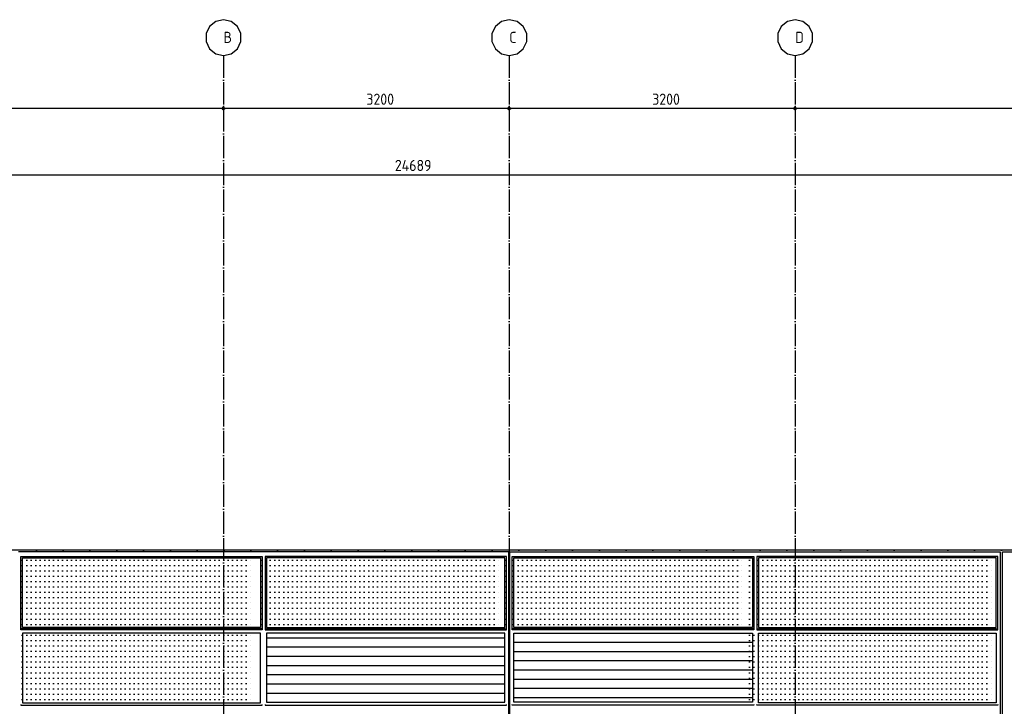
# Model space of a CAD drawing. Extents: x -34050 to 15826, y -13300 to 25096.
# Tile 10 of 40: x -21778 to -10756, y -2636 to 5046. Entities that reach past the tile are written whole.
import ezdxf

# ---------------------------------------------------------------- set-up
doc = ezdxf.new("R2010")
doc.units = 0
doc.header["$MEASUREMENT"] = 0
doc.linetypes.add('DASHDOT', pattern=[300, 250, -25, 0, -25])
doc.linetypes.add('DOT', pattern=[50, 0, -50])
for name, color, linetype in [('LAYER01', 7, 'CONTINUOUS'), ('LAYER02', 7, 'CONTINUOUS'), ('LAYER107', 2, 'DOT'), ('LAYER30', 1, 'CONTINUOUS')]:
    doc.layers.add(name, color=color, linetype=linetype)
doc.styles.get("Standard").update_dxf_attribs({"font": 'isocp.shx'})

msp = doc.modelspace()

# ---------------------------------------------------------------- linework, layer by layer
at = {"layer": 'LAYER01', "color": 1, "linetype": 'DASHDOT'}
for p, q in [((-19496.81245, 4645.8111), (-19496.81245, -10884.2514)), ((-16296.81245, 4645.8111), (-16296.81245, -10884.2514)), ((-13096.81245, 4645.8111), (-13096.81245, -10884.2514)), ((-2409.87435, -890.78255), (-31183.2489, -890.78255))]:
    msp.add_line(p, q, dxfattribs=at)
at = {"layer": 'LAYER01', "color": 1, "linetype": 'Continuous'}
msp.add_line((-5038.81185, -890.78255), (-27449.81385, -890.78255), dxfattribs=at)
at = {"layer": 'LAYER01', "color": 3, "linetype": 'DOT'}
for p, q in [((-21748.81135, -1000.1382), (-19179.31365, -1000.1382)), ((-21748.81135, -1060.13785), (-19179.31365, -1060.13785)), ((-19073.3139, -1000.1382), (-16399.8108, -1000.1382)), ((-19073.3139, -1060.13785), (-16399.8108, -1060.13785)), ((-16348.81135, -1000.1382), (-13675.3128, -1000.1382)), ((-16348.81135, -1060.13785), (-13675.3128, -1060.13785)), ((-13608.31145, -1000.1382), (-10877.12555, -1000.1382)), ((-13608.31145, -1060.13785), (-10877.12555, -1060.13785)), ((-21748.81135, -1120.1375), (-19179.31365, -1120.1375)), ((-21748.81135, -1180.13715), (-19179.31365, -1180.13715)), ((-19073.3139, -1120.1375), (-16399.8108, -1120.1375)), ((-19073.3139, -1180.13715), (-16399.8108, -1180.13715)), ((-16348.81135, -1120.1375), (-13675.3128, -1120.1375)), ((-16348.81135, -1180.13715), (-13675.3128, -1180.13715)), ((-13608.31145, -1120.1375), (-10877.12555, -1120.1375)), ((-13608.31145, -1180.13715), (-10877.12555, -1180.13715)), ((-21748.81135, -1240.1394), (-19179.31365, -1240.1394)), ((-21748.81135, -1300.13905), (-19179.31365, -1300.13905)), ((-19073.3139, -1240.1394), (-16399.8108, -1240.1394)), ((-19073.3139, -1300.13905), (-16399.8108, -1300.13905)), ((-16348.81135, -1240.1394), (-13675.3128, -1240.1394)), ((-16348.81135, -1300.13905), (-13675.3128, -1300.13905)), ((-13608.31145, -1240.1394), (-10877.12555, -1240.1394)), ((-13608.31145, -1300.13905), (-10877.12555, -1300.13905)), ((-21748.81135, -1360.1387), (-19179.31365, -1360.1387)), ((-21748.81135, -1420.13835), (-19179.31365, -1420.13835)), ((-19073.3139, -1360.1387), (-16399.8108, -1360.1387)), ((-19073.3139, -1420.13835), (-16399.8108, -1420.13835)), ((-16348.81135, -1360.1387), (-13675.3128, -1360.1387)), ((-16348.81135, -1420.13835), (-13675.3128, -1420.13835)), ((-13608.31145, -1360.1387), (-10877.12555, -1360.1387)), ((-13608.31145, -1420.13835), (-10877.12555, -1420.13835)), ((-21748.81135, -1480.138), (-19179.31365, -1480.138)), ((-21748.81135, -1540.13765), (-19179.31365, -1540.13765)), ((-19073.3139, -1480.138), (-16399.8108, -1480.138)), ((-19073.3139, -1540.13765), (-16399.8108, -1540.13765)), ((-16348.81135, -1480.138), (-13675.3128, -1480.138)), ((-16348.81135, -1540.13765), (-13675.3128, -1540.13765)), ((-13608.31145, -1480.138), (-10877.12555, -1480.138)), ((-13608.31145, -1540.13765), (-10877.12555, -1540.13765)), ((-21748.81135, -1600.13735), (-19179.31365, -1600.13735)), ((-19073.3139, -1600.13735), (-16399.8108, -1600.13735)), ((-16348.81135, -1600.13735), (-13675.3128, -1600.13735)), ((-13608.31145, -1600.13735), (-10877.12555, -1600.13735)), ((-21748.81135, -1660.137), (-19179.31365, -1660.137)), ((-21748.81135, -1720.1391), (-19179.31365, -1720.1391)), ((-19073.3139, -1660.137), (-16399.8108, -1660.137)), ((-19073.3139, -1720.1391), (-16399.8108, -1720.1391)), ((-16348.81135, -1660.137), (-13675.3128, -1660.137)), ((-16348.81135, -1720.1391), (-13675.3128, -1720.1391)), ((-13608.31145, -1660.137), (-10877.12555, -1660.137)), ((-13608.31145, -1720.1391), (-10877.12555, -1720.1391)), ((-21748.81135, -1840.13865), (-19179.31365, -1840.13865)), ((-13608.31145, -1840.13865), (-10877.12555, -1840.13865)), ((-21748.81135, -1900.1383), (-19179.31365, -1900.1383)), ((-21748.81135, -1960.13795), (-19179.31365, -1960.13795)), ((-13608.31145, -1900.1383), (-10877.12555, -1900.1383)), ((-13608.31145, -1960.13795), (-10877.12555, -1960.13795)), ((-21748.81135, -2020.1376), (-19179.31365, -2020.1376)), ((-21748.81135, -2080.13725), (-19179.31365, -2080.13725)), ((-13608.31145, -2020.1376), (-10877.12555, -2020.1376)), ((-13608.31145, -2080.13725), (-10877.12555, -2080.13725)), ((-21748.81135, -2140.1394), (-19179.31365, -2140.1394)), ((-21748.81135, -2200.13905), (-19179.31365, -2200.13905)), ((-13608.31145, -2140.1394), (-10877.12555, -2140.1394)), ((-13608.31145, -2200.13905), (-10877.12555, -2200.13905)), ((-21748.81135, -2260.1387), (-19179.31365, -2260.1387)), ((-13608.31145, -2260.1387), (-10877.12555, -2260.1387)), ((-21748.81135, -2320.13835), (-19179.31365, -2320.13835)), ((-21748.81135, -2380.138), (-19179.31365, -2380.138)), ((-13608.31145, -2320.13835), (-10877.12555, -2320.13835)), ((-13608.31145, -2380.138), (-10877.12555, -2380.138)), ((-21748.81135, -2440.13765), (-19179.31365, -2440.13765)), ((-21748.81135, -2500.13735), (-19179.31365, -2500.13735)), ((-13608.31145, -2440.13765), (-10877.12555, -2440.13765)), ((-13608.31145, -2500.13735), (-10877.12555, -2500.13735)), ((-21748.81135, -2560.137), (-19179.31365, -2560.137)), ((-13608.31145, -2560.137), (-10877.12555, -2560.137))]:
    msp.add_line(p, q, dxfattribs=at)
at = {"layer": 'LAYER02', "color": 1, "linetype": 'Continuous'}
for p, q in [((-19653.0945, 4970.61615), (-19691.7877, 4890.36405)), ((-19583.67005, 5025.97045), (-19653.0945, 4970.61615)), ((-19496.81245, 5045.81415), (-19583.67005, 5025.97045)), ((-19409.95485, 5025.97045), (-19496.81245, 5045.81415)), ((-19496.81245, 5045.81415), (-19496.81245, 5045.81415)), ((-19340.5304, 4970.61615), (-19409.95485, 5025.97045)), ((-19301.83715, 4890.36405), (-19340.5304, 4970.61615)), ((-16453.09295, 4970.61615), (-16491.7877, 4890.36405)), ((-16383.6685, 5025.97045), (-16453.09295, 4970.61615)), ((-16296.81245, 5045.81415), (-16383.6685, 5025.97045)), ((-16209.95635, 5025.97045), (-16296.81245, 5045.81415)), ((-16296.81245, 5045.81415), (-16296.81245, 5045.81415)), ((-16140.5319, 4970.61615), (-16209.95635, 5025.97045)), ((-16101.83715, 4890.36405), (-16140.5319, 4970.61615)), ((-13253.09295, 4970.61615), (-13291.7877, 4890.36405)), ((-13183.6685, 5025.97045), (-13253.09295, 4970.61615)), ((-13096.81245, 5045.81415), (-13183.6685, 5025.97045)), ((-13009.95635, 5025.97045), (-13096.81245, 5045.81415)), ((-13096.81245, 5045.81415), (-13096.81245, 5045.81415)), ((-12940.5319, 4970.61615), (-13009.95635, 5025.97045)), ((-12901.8387, 4890.36405), (-12940.5319, 4970.61615)), ((-19691.7877, 4890.36405), (-19691.7877, 4801.2661)), ((-19301.83715, 4801.2661), (-19301.83715, 4890.36405)), ((-16491.7877, 4890.36405), (-16491.7877, 4801.2661)), ((-16101.83715, 4801.2661), (-16101.83715, 4890.36405)), ((-13291.7877, 4890.36405), (-13291.7877, 4801.2661)), ((-12901.8387, 4801.2661), (-12901.8387, 4890.36405)), ((-19691.7877, 4801.2661), (-19653.0945, 4721.014)), ((-19340.5304, 4721.014), (-19301.83715, 4801.2661)), ((-16491.7877, 4801.2661), (-16453.09295, 4721.014)), ((-16140.5319, 4721.014), (-16101.83715, 4801.2661)), ((-13291.7877, 4801.2661), (-13253.09295, 4721.014)), ((-12940.5319, 4721.014), (-12901.8387, 4801.2661)), ((-19653.0945, 4721.014), (-19583.67005, 4665.6597)), ((-19583.67005, 4665.6597), (-19496.81245, 4645.81605)), ((-19496.81245, 4645.81605), (-19409.95485, 4665.6597)), ((-19409.95485, 4665.6597), (-19340.5304, 4721.014)), ((-16453.09295, 4721.014), (-16383.6685, 4665.6597)), ((-16383.6685, 4665.6597), (-16296.81245, 4645.81605)), ((-16296.81245, 4645.81605), (-16209.95635, 4665.6597)), ((-16209.95635, 4665.6597), (-16140.5319, 4721.014)), ((-13253.09295, 4721.014), (-13183.6685, 4665.6597)), ((-13183.6685, 4665.6597), (-13096.81245, 4645.81605)), ((-13096.81245, 4645.81605), (-13009.95635, 4665.6597)), ((-13009.95635, 4665.6597), (-12940.5319, 4721.014))]:
    msp.add_line(p, q, dxfattribs=at)
at = {"layer": 'LAYER107', "color": 1, "linetype": 'Continuous'}
for p, q in [((-19496.81245, 4081.93665), (-19496.81245, 3976.93825)), ((-16296.81245, 4081.93665), (-16296.81245, 3976.93825)), ((-13096.81245, 4081.93665), (-13096.81245, 3976.93825)), ((-19511.81185, 4051.939), (-19501.44805, 4066.2033)), ((-19501.44805, 4037.6751), (-19511.81185, 4051.939)), ((-19511.81185, 4051.939), (-19511.81185, 4051.939)), ((-19501.44805, 4066.2033), (-19484.6771, 4060.75515)), ((-19484.6771, 4043.12325), (-19501.44805, 4037.6751)), ((-19484.6771, 4060.75515), (-19484.6771, 4043.12325)), ((-16311.81185, 4051.939), (-16301.44805, 4066.2033)), ((-16301.44805, 4037.6751), (-16311.81185, 4051.939)), ((-16311.81185, 4051.939), (-16311.81185, 4051.939)), ((-16301.44805, 4066.2033), (-16284.6802, 4060.75515)), ((-16284.6802, 4043.12325), (-16301.44805, 4037.6751)), ((-16284.6802, 4060.75515), (-16284.6802, 4043.12325)), ((-13111.81185, 4051.939), (-13101.44805, 4066.2033)), ((-13101.44805, 4037.6751), (-13111.81185, 4051.939)), ((-13111.81185, 4051.939), (-13111.81185, 4051.939)), ((-13101.44805, 4066.2033), (-13084.6802, 4060.75515)), ((-13084.6802, 4043.12325), (-13101.44805, 4037.6751)), ((-13084.6802, 4060.75515), (-13084.6802, 4043.12325))]:
    msp.add_line(p, q, dxfattribs=at)
at = {"layer": 'LAYER107', "color": 5, "linetype": 'Continuous'}
for p, q in [((-5233.81235, 4051.939), (-29922.8119, 4051.939)), ((-29922.8119, 3310.87305), (-5233.81235, 3310.87305))]:
    msp.add_line(p, q, dxfattribs=at)
at = {"layer": 'LAYER30', "color": 1, "linetype": 'Continuous'}
for p, q in [((-16301.8112, -907.78065), (-21792.3126, -907.78065)), ((-21764.31275, -958.7802), (-19064.0625, -958.7802)), ((-21764.31275, -1779.7804), (-21764.31275, -958.7802)), ((-21747.31295, -974.78105), (-19081.06385, -974.78105)), ((-21747.31295, -1752.78225), (-21747.31295, -974.78105)), ((-21747.31295, -974.78105), (-19081.06385, -974.78105)), ((-19081.06385, -974.78105), (-19081.06385, -1752.78225)), ((-19081.06385, -974.78105), (-19081.06385, -1752.78225)), ((-19064.0625, -958.7802), (-19064.0625, -1779.7804)), ((-16329.8111, -958.7802), (-19031.0608, -958.7802)), ((-19031.0608, -958.7802), (-19031.0608, -1779.7804)), ((-19014.06405, -974.78105), (-19014.06405, -1752.78225)), ((-16346.81245, -974.78105), (-19014.06405, -974.78105)), ((-16346.81245, -974.78105), (-19014.06405, -974.78105)), ((-19014.06405, -974.78105), (-19014.06405, -1752.78225)), ((-16346.81245, -1752.78225), (-16346.81245, -974.78105)), ((-16346.81245, -1752.78225), (-16346.81245, -974.78105)), ((-16329.8111, -1779.7804), (-16329.8111, -958.7802)), ((-16301.8112, -1812.7819), (-16301.8112, -907.78065)), ((-16291.81215, -1812.7819), (-16291.81215, -908.7805)), ((-16291.81215, -908.7805), (-10801.812, -908.7805)), ((-16263.8138, -959.7824), (-13558.313, -959.7824)), ((-16263.8138, -1779.7804), (-16263.8138, -959.7824)), ((-16246.81245, -1752.78225), (-16246.81245, -975.78075)), ((-16246.81245, -975.78075), (-13575.3128, -975.78075)), ((-16246.81245, -1752.78225), (-16246.81245, -975.78075)), ((-16246.81245, -975.78075), (-13575.3128, -975.78075)), ((-13575.3128, -975.78075), (-13575.3128, -1752.78225)), ((-13575.3128, -975.78075), (-13575.3128, -1752.78225)), ((-13558.313, -959.7824), (-13558.313, -1779.7804)), ((-10829.81185, -959.7824), (-13525.3128, -959.7824)), ((-13525.3128, -959.7824), (-13525.3128, -1779.7804)), ((-13508.313, -975.78075), (-13508.313, -1752.78225)), ((-10846.8132, -975.78075), (-13508.313, -975.78075)), ((-10846.8132, -975.78075), (-13508.313, -975.78075)), ((-13508.313, -975.78075), (-13508.313, -1752.78225)), ((-10846.8132, -1752.78225), (-10846.8132, -975.78075)), ((-10829.81185, -1779.7804), (-10829.81185, -959.7824)), ((-10801.812, -908.7805), (-10801.812, -3508.78105)), ((-10777.31325, -1812.7819), (-10777.31325, -908.7805)), ((-10777.31325, -908.7805), (-5100.81365, -908.7805)), ((-19081.06385, -1752.78225), (-21747.31295, -1752.78225)), ((-19081.06385, -1752.78225), (-21747.31295, -1752.78225)), ((-19014.06405, -1752.78225), (-16346.81245, -1752.78225)), ((-19014.06405, -1752.78225), (-16346.81245, -1752.78225)), ((-13575.3128, -1752.78225), (-16246.81245, -1752.78225)), ((-13575.3128, -1752.78225), (-16246.81245, -1752.78225)), ((-13508.313, -1752.78225), (-10846.8132, -1752.78225)), ((-13508.313, -1752.78225), (-10846.8132, -1752.78225)), ((-19064.0625, -1769.78035), (-21764.31275, -1769.78035)), ((-19064.0625, -1779.7804), (-21764.31275, -1779.7804)), ((-19081.06385, -1819.78265), (-21747.31295, -1819.78265)), ((-21747.31295, -1819.78265), (-21747.31295, -2597.78135)), ((-19081.06385, -2597.78135), (-19081.06385, -1819.78265)), ((-19031.0608, -1769.78035), (-16329.8111, -1769.78035)), ((-19031.0608, -1779.7804), (-16329.8111, -1779.7804)), ((-16346.81245, -1819.78265), (-19014.06405, -1819.78265)), ((-19014.06405, -1819.78265), (-19014.06405, -2590.78065)), ((-16346.81245, -2590.78065), (-16346.81245, -1819.78265)), ((-16301.8112, -3508.78105), (-16301.8112, -1812.7819)), ((-16291.81215, -3508.78105), (-16291.81215, -1812.7819)), ((-13558.313, -1769.78035), (-16263.8138, -1769.78035)), ((-13558.313, -1779.7804), (-16263.8138, -1779.7804)), ((-16246.81245, -2590.78065), (-16246.81245, -1819.78265)), ((-16246.81245, -1819.78265), (-13575.3128, -1819.78265)), ((-13575.3128, -1819.78265), (-13575.3128, -2590.78065)), ((-13525.3128, -1769.78035), (-10829.81185, -1769.78035)), ((-13525.3128, -1779.7804), (-10829.81185, -1779.7804)), ((-13508.313, -2597.78135), (-13508.313, -1819.78265)), ((-13508.313, -1819.78265), (-10846.8132, -1819.78265)), ((-10846.8132, -1819.78265), (-10846.8132, -2597.78135)), ((-10777.31325, -3508.78105), (-10777.31325, -1812.7819)), ((-21764.31275, -2614.78195), (-21764.31275, -2624.782)), ((-21764.31275, -2624.782), (-19064.0625, -2624.782)), ((-21747.31295, -2597.78135), (-19081.06385, -2597.78135)), ((-19064.0625, -2624.782), (-19064.0625, -2614.78195)), ((-19031.0608, -2614.78195), (-19031.0608, -2624.782)), ((-19031.0608, -2624.782), (-16329.8111, -2624.782)), ((-19014.06405, -2590.78065), (-16346.81245, -2590.78065)), ((-16329.8111, -2624.782), (-16329.8111, -2614.78195)), ((-16263.8138, -2624.782), (-16263.8138, -2614.78195)), ((-13558.313, -2624.782), (-16263.8138, -2624.782)), ((-13575.3128, -2590.78065), (-16246.81245, -2590.78065)), ((-13558.313, -2614.78195), (-13558.313, -2624.782)), ((-13525.3128, -2624.782), (-13525.3128, -2614.78195)), ((-10829.81185, -2624.782), (-13525.3128, -2624.782)), ((-10846.8132, -2597.78135), (-13508.313, -2597.78135)), ((-10829.81185, -2614.78195), (-10829.81185, -2624.782))]:
    msp.add_line(p, q, dxfattribs=at)
at = {"layer": 'LAYER30', "color": 7, "linetype": 'Continuous'}
for p, q in [((-16346.81245, -1819.78265), (-19014.06405, -1819.78265)), ((-19014.06405, -1819.78265), (-19014.06405, -2590.78065)), ((-16346.81245, -2590.78065), (-16346.81245, -1819.78265)), ((-16246.81245, -2590.78065), (-16246.81245, -1819.78265)), ((-16246.81245, -1819.78265), (-13575.3128, -1819.78265)), ((-13575.3128, -1819.78265), (-13575.3128, -2590.78065)), ((-19014.06405, -2590.78065), (-16346.81245, -2590.78065)), ((-13575.3128, -2590.78065), (-16246.81245, -2590.78065))]:
    msp.add_line(p, q, dxfattribs=at)
at = {"layer": 'LAYER30', "color": 6, "linetype": 'Continuous'}
for p, q in [((-19014.06405, -1868.89115), (-16346.81245, -1868.89115)), ((-19014.06405, -1972.0186), (-16346.81245, -1972.0186)), ((-13575.3128, -1922.9101), (-16246.81245, -1922.9101)), ((-19014.06405, -2075.1461), (-16346.81245, -2075.1461)), ((-13575.3128, -2026.0376), (-16246.81245, -2026.0376)), ((-19014.06405, -2178.2709), (-16346.81245, -2178.2709)), ((-13575.3128, -2129.1649), (-16246.81245, -2129.1624)), ((-19014.06405, -2281.3984), (-16346.81245, -2281.3984)), ((-13575.3128, -2232.2899), (-16246.81245, -2232.2899)), ((-19014.06405, -2384.52585), (-16346.81245, -2384.52585)), ((-13575.3128, -2335.4172), (-16246.81245, -2335.4172)), ((-19014.06405, -2487.65315), (-16346.81245, -2487.65315)), ((-13575.3128, -2438.54465), (-16246.81245, -2438.54465)), ((-13575.3128, -2541.67215), (-16246.81245, -2541.67215))]:
    msp.add_line(p, q, dxfattribs=at)

# ---------------------------------------------------------------- texts
at = {"layer": 'LAYER02', "color": 2}
for s, p in [('B', (-19496.81245, 4785.81045)), ('C', (-16296.81245, 4785.81045)), ('D', (-13096.81245, 4785.81045))]:
    msp.add_text(s, height=125, dxfattribs=at).set_placement(p)
at = {"layer": 'LAYER107', "color": 2}
for s, p in [('3200', (-17896.8109, 4093.5951)), ('3200', (-14696.8109, 4093.5951)), ('24689', (-17578.3127, 3352.5337))]:
    msp.add_text(s, height=125, dxfattribs=at).set_placement(p)

doc.saveas('drawing.dxf')
